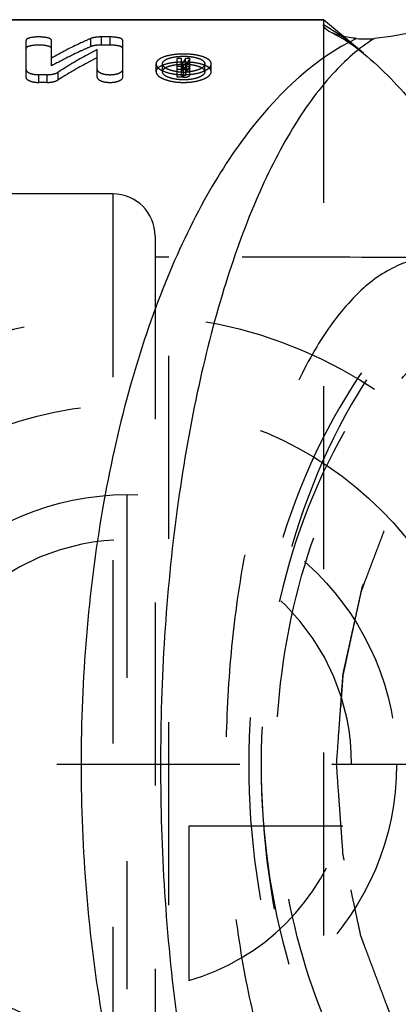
# Model space of a CAD drawing. Header units: millimetres. Extents: x 439 to 560, y 465 to 540.
# Tile 3 of 9: x 485 to 498, y 484 to 519. Entities that reach past the tile are written whole.
import ezdxf

# ---------------------------------------------------------------- set-up
doc = ezdxf.new("R2010")
doc.units = ezdxf.units.MM
doc.header["$LTSCALE"] = 65.185185
doc.linetypes.add('CENTER', pattern=[0.6, 0.375, -0.075, 0.075, -0.075])
doc.linetypes.add('HIDDEN', pattern=[0.2, 0.1, -0.1])
for name, color, linetype in [('ACHSEN_S', 7, 'CONTINUOUS'), ('FLAECHEN', 7, 'CONTINUOUS'), ('KOERPER', 7, 'CONTINUOUS'), ('KONST.EL_MIT_GEO', 7, 'CONTINUOUS'), ('KURVEN', 7, 'CONTINUOUS')]:
    doc.layers.add(name, color=color, linetype=linetype)

msp = doc.modelspace()

# ---------------------------------------------------------------- linework, layer by layer
at = {"layer": 'ACHSEN_S', "color": 2, "linetype": 'CENTER'}
msp.add_line((559.598, 492.295), (438.931, 492.295), dxfattribs=at)
at = {"layer": 'FLAECHEN', "color": 8, "linetype": 'HIDDEN'}
for p, q in [((490.242, 510.345), (489.748, 510.345)), ((490.242, 474.245), (490.242, 510.345))]:
    msp.add_line(p, q, dxfattribs=at)
for points, knots in [([(499.372, 510.322), (498.618, 510.329), (495.575, 510.348), (492.531, 510.345), (490.242, 510.345)], [0, 0, 0, 0, 0.24788, 1, 1, 1, 1]), ([(499.372, 510.322), (498.899, 510.265), (497.896, 509.892), (496.581, 508.757), (495.384, 507.076), (494.327, 504.878), (493.447, 502.209), (492.781, 499.146), (492.365, 495.796), (492.224, 492.295), (492.366, 488.793), (492.781, 485.444), (493.447, 482.38), (494.327, 479.711), (495.384, 477.513), (496.581, 475.832), (497.896, 474.697), (498.899, 474.324), (499.372, 474.267)], [0, 0, 0, 0, 0.034843, 0.075774, 0.125408, 0.184722, 0.253482, 0.330473, 0.413591, 0.5, 0.586409, 0.669527, 0.746518, 0.815278, 0.874592, 0.924225, 0.965157, 1, 1, 1, 1])]:
    msp.add_open_spline(points, degree=3, knots=knots, dxfattribs=at)
at = {"layer": 'KOERPER', "color": 7, "linetype": 'Continuous'}
for p, q in [((495.748, 518.795), (458.093, 518.795)), ((496.461, 518.197), (495.748, 518.795))]:
    msp.add_line(p, q, dxfattribs=at)
at = {"layer": 'KOERPER', "color": 8, "linetype": 'HIDDEN'}
for p, q in [((495.748, 518.795), (495.748, 465.795)), ((497.175, 517.598), (496.461, 518.197))]:
    msp.add_line(p, q, dxfattribs=at)
at = {"layer": 'KONST.EL_MIT_GEO', "color": 7, "linetype": 'Continuous'}
for p, q in [((458.093, 518.795), (495.748, 518.795)), ((495.748, 518.795), (495.748, 518.614))]:
    msp.add_line(p, q, dxfattribs=at)
at = {"layer": 'KONST.EL_MIT_GEO', "color": 8, "linetype": 'HIDDEN'}
for p, q in [((487.842, 517.892), (487.842, 518.181)), ((488.144, 518.181), (487.842, 518.181)), ((488.144, 517.892), (488.144, 518.181)), ((485.153, 516.743), (485.153, 518.059)), ((486.059, 517.148), (486.059, 518.059)), ((487.458, 517.836), (487.458, 518.125)), ((488.144, 517.892), (487.842, 517.892)), ((488.596, 516.743), (488.596, 518.059)), ((487.691, 516.743), (487.691, 517.732)), ((497.175, 517.597), (497.176, 517.597)), ((489.784, 516.944), (489.784, 517.223)), ((490.012, 516.944), (490.012, 517.223)), ((490.539, 516.744), (490.539, 517.415)), ((490.69, 517.415), (490.539, 517.415)), ((490.69, 517.134), (490.539, 517.134)), ((490.69, 516.802), (490.69, 517.415)), ((490.737, 517.255), (490.69, 517.255)), ((490.766, 517.199), (490.69, 517.199)), ((490.748, 517.274), (490.737, 517.255)), ((490.737, 516.976), (490.737, 517.255)), ((490.766, 516.744), (490.766, 517.199)), ((490.835, 517.415), (490.824, 517.398)), ((490.835, 517.134), (490.835, 517.415)), ((490.989, 517.415), (490.835, 517.415)), ((490.989, 517.134), (490.835, 517.134)), ((490.841, 516.83), (490.841, 517.171)), ((490.884, 516.964), (490.884, 517.243)), ((490.992, 516.83), (490.989, 517.415)), ((491.521, 516.944), (491.521, 517.223)), ((491.748, 516.944), (491.748, 517.223)), ((485.606, 516.563), (485.606, 516.838)), ((485.908, 516.838), (485.606, 516.838)), ((485.908, 516.563), (485.908, 516.838)), ((486.292, 516.649), (486.292, 516.924)), ((490.766, 517.02), (490.539, 517.02)), ((490.766, 517.079), (490.69, 517.079)), ((490.737, 516.976), (490.69, 516.976)), ((490.766, 516.92), (490.69, 516.92)), ((490.766, 516.802), (490.69, 516.802)), ((485.908, 516.563), (485.606, 516.563)), ((490.766, 516.744), (490.539, 516.744)), ((488.248, 512.595), (444.424, 512.595)), ((488.248, 512.595), (488.248, 471.995)), ((489.748, 511.095), (489.748, 473.495))]:
    msp.add_line(p, q, dxfattribs=at)
msp.add_lwpolyline([(496.059, 518.322), (496.215, 518.247), (496.532, 518.068), (496.868, 517.84), (497.175, 517.597)], dxfattribs=at)
at = {"layer": 'KONST.EL_MIT_GEO', "color": 7, "linetype": 'Continuous'}
for centre, radius, start, end in [((490.802, 510.229), 9.735, 56.2664, 59.4643), ((490.517, 509.795), 10.254, 55.3129, 56.2848), ((497.244, 521.482), 3.371, 264.6271, 275.3837)]:
    msp.add_arc(centre, radius, start, end, dxfattribs=at)
at = {"layer": 'KONST.EL_MIT_GEO', "color": 8, "linetype": 'HIDDEN'}
for centre, radius, start, end in [((490.272, 509.444), 10.681, 53.257, 55.3052), ((490.027, 509.113), 11.094, 52.5963, 53.2654), ((489.69, 508.677), 11.645, 49.9978, 52.5804), ((490.766, 514.661), 2.911, 89.984, 92.4703), ((490.767, 514.666), 2.906, 87.5056, 89.9981), ((498.523, 512.265), 9.101, 147.6564, 148.8264), ((498.652, 512.521), 9.223, 148.0767, 148.982), ((498.833, 512.504), 9.254, 147.9487, 149.1975), ((490.803, 516.886), 0.366, 73.7834, 77.2582), ((498.705, 512.248), 9.132, 147.6578, 148.9129), ((490.761, 518.709), 1.778, 263.8915, 267.0297), ((490.766, 518.807), 1.877, 267.0241, 269.9889), ((490.766, 518.818), 1.888, 269.9773, 272.2672), ((490.768, 518.784), 1.853, 272.2701, 272.9375), ((490.773, 518.692), 1.762, 272.9086, 277.1453), ((488.248, 511.095), 1.5, 0, 90)]:
    msp.add_arc(centre, radius, start, end, dxfattribs=at)
at = {"layer": 'KONST.EL_MIT_GEO', "color": 7, "linetype": 'Continuous'}
for points, knots in [([(496.059, 518.322), (495.969, 518.362), (495.836, 518.428), (495.748, 518.565), (495.748, 518.614)], [0, 0, 0, 0, 0.669336, 1, 1, 1, 1]), ([(500.391, 518.614), (499.965, 518.543), (499.027, 518.357), (498.085, 518.176), (497.563, 518.127)], [0, 0, 0, 0, 0.451206, 1, 1, 1, 1]), ([(496.926, 518.127), (496.749, 518.143), (496.454, 518.186), (496.168, 518.273), (496.059, 518.322)], [0, 0, 0, 0, 0.598288, 1, 1, 1, 1]), ([(496.926, 518.127), (495.445, 517.415), (493.426, 515.498), (491.368, 512.283), (489.909, 509.114), (488.706, 505.431), (487.472, 499.806), (486.871, 492.295), (487.472, 484.783), (488.706, 479.158), (489.909, 475.475), (491.368, 472.306), (493.426, 469.091), (495.445, 467.174), (496.926, 466.463)], [0, 0, 0, 0, 0.085836, 0.139064, 0.199663, 0.267321, 0.341094, 0.499999, 0.658905, 0.732678, 0.800336, 0.860935, 0.914163, 1, 1, 1, 1]), ([(497.563, 518.127), (497.005, 517.781), (495.904, 516.799), (494.506, 514.824), (493.227, 512.243), (492.104, 509.086), (491.174, 505.41), (490.217, 499.779), (489.756, 492.295), (490.217, 484.81), (491.174, 479.179), (492.104, 475.503), (493.227, 472.347), (494.506, 469.765), (495.904, 467.79), (497.005, 466.808), (497.563, 466.463)], [0, 0, 0, 0, 0.035509, 0.078666, 0.130449, 0.190987, 0.259734, 0.335494, 0.5, 0.664506, 0.740266, 0.809013, 0.869552, 0.921335, 0.964492, 1, 1, 1, 1])]:
    msp.add_open_spline(points, degree=3, knots=knots, dxfattribs=at)
at = {"layer": 'KONST.EL_MIT_GEO', "color": 8, "linetype": 'HIDDEN'}
for points, knots in [([(486.059, 518.059), (486.059, 518.079), (486.011, 518.123), (485.86, 518.168), (485.607, 518.192), (485.353, 518.168), (485.201, 518.124), (485.153, 518.079), (485.153, 518.059)], [0, 0, 0, 0, 0.060736, 0.169261, 0.499308, 0.829854, 0.939887, 1, 1, 1, 1]), ([(487.842, 518.181), (487.769, 518.181), (487.639, 518.173), (487.51, 518.147), (487.458, 518.125)], [0, 0, 0, 0, 0.561708, 1, 1, 1, 1]), ([(488.596, 518.059), (488.596, 518.079), (488.549, 518.123), (488.397, 518.168), (488.251, 518.181), (488.144, 518.181)], [0, 0, 0, 0, 0.121872, 0.33812, 1, 1, 1, 1]), ([(486.059, 517.771), (486.059, 517.79), (486.011, 517.834), (485.86, 517.878), (485.607, 517.902), (485.353, 517.878), (485.201, 517.835), (485.153, 517.79), (485.153, 517.771)], [0, 0, 0, 0, 0.06037, 0.16887, 0.499307, 0.830244, 0.940252, 1, 1, 1, 1]), ([(487.458, 518.125), (487.34, 518.074), (486.865, 517.861), (486.401, 517.622), (486.059, 517.429)], [0, 0, 0, 0, 0.245522, 1, 1, 1, 1]), ([(487.458, 517.836), (487.34, 517.786), (486.865, 517.575), (486.402, 517.339), (486.059, 517.148)], [0, 0, 0, 0, 0.245609, 1, 1, 1, 1]), ([(487.842, 517.892), (487.769, 517.892), (487.639, 517.884), (487.51, 517.858), (487.458, 517.836)], [0, 0, 0, 0, 0.56186, 1, 1, 1, 1]), ([(488.596, 517.771), (488.596, 517.79), (488.548, 517.834), (488.397, 517.878), (488.251, 517.892), (488.144, 517.892)], [0, 0, 0, 0, 0.121141, 0.337337, 1, 1, 1, 1]), ([(487.691, 517.732), (487.573, 517.672), (487.097, 517.421), (486.634, 517.145), (486.292, 516.924)], [0, 0, 0, 0, 0.245428, 1, 1, 1, 1]), ([(490.394, 517.547), (490.286, 517.532), (490.101, 517.494), (489.922, 517.415), (489.861, 517.362)], [0, 0, 0, 0, 0.574602, 1, 1, 1, 1]), ([(490.012, 517.223), (490.012, 517.263), (490.079, 517.358), (490.251, 517.43), (490.488, 517.483), (490.765, 517.5), (491.042, 517.484), (491.28, 517.43), (491.453, 517.358), (491.521, 517.263), (491.521, 517.223)], [0, 0, 0, 0, 0.070951, 0.180707, 0.328667, 0.498889, 0.669874, 0.818091, 0.928717, 1, 1, 1, 1]), ([(491.64, 517.387), (491.576, 517.431), (491.41, 517.498), (491.238, 517.533), (491.14, 517.547)], [0, 0, 0, 0, 0.437747, 1, 1, 1, 1]), ([(497.176, 517.597), (497.85, 517.031), (499.168, 515.66), (500.246, 514.102), (500.768, 513.239)], [0, 0, 0, 0, 0.465953, 1, 1, 1, 1]), ([(487.691, 517.447), (487.573, 517.388), (487.097, 517.139), (486.634, 516.866), (486.292, 516.649)], [0, 0, 0, 0, 0.245518, 1, 1, 1, 1]), ([(489.861, 517.362), (489.849, 517.352), (489.81, 517.315), (489.784, 517.261), (489.784, 517.223)], [0, 0, 0, 0, 0.290488, 1, 1, 1, 1]), ([(491.748, 516.944), (491.748, 516.996), (491.689, 517.079), (491.577, 517.147), (491.4, 517.219), (491.125, 517.274), (490.765, 517.297), (490.405, 517.274), (490.13, 517.219), (489.954, 517.146), (489.843, 517.078), (489.784, 516.995), (489.784, 516.944)], [0, 0, 0, 0, 0.070612, 0.120509, 0.181091, 0.329463, 0.500868, 0.671758, 0.820123, 0.880454, 0.929889, 1, 1, 1, 1]), ([(489.784, 517.223), (489.784, 517.169), (489.844, 517.082), (489.956, 517.006), (490.132, 516.923), (490.407, 516.856), (490.768, 516.828), (491.129, 516.856), (491.403, 516.924), (491.579, 517.007), (491.69, 517.083), (491.748, 517.17), (491.748, 517.223)], [0, 0, 0, 0, 0.072464, 0.123469, 0.184666, 0.332267, 0.50089, 0.668997, 0.816628, 0.877584, 0.928111, 1, 1, 1, 1]), ([(490.392, 516.97), (490.339, 516.982), (490.241, 517.011), (490.101, 517.075), (490.012, 517.164), (490.012, 517.223)], [0, 0, 0, 0, 0.342847, 0.628786, 1, 1, 1, 1]), ([(490.012, 516.944), (490.012, 516.984), (490.079, 517.078), (490.251, 517.148), (490.488, 517.201), (490.765, 517.218), (491.042, 517.202), (491.28, 517.149), (491.453, 517.078), (491.521, 516.984), (491.521, 516.944)], [0, 0, 0, 0, 0.070447, 0.180101, 0.328243, 0.498792, 0.670125, 0.818581, 0.92918, 1, 1, 1, 1]), ([(490.766, 517.199), (490.784, 517.199), (490.809, 517.198), (490.841, 517.181), (490.841, 517.171)], [0, 0, 0, 0, 0.644286, 1, 1, 1, 1]), ([(490.99, 517.183), (490.987, 517.189), (490.967, 517.217), (490.932, 517.23), (490.906, 517.238)], [0, 0, 0, 0, 0.181382, 1, 1, 1, 1]), ([(490.992, 517.171), (490.992, 517.173), (490.992, 517.177), (490.99, 517.181), (490.99, 517.183)], [0, 0, 0, 0, 0.498269, 1, 1, 1, 1]), ([(491.521, 517.223), (491.521, 517.164), (491.431, 517.075), (491.291, 517.011), (491.193, 516.982), (491.14, 516.97)], [0, 0, 0, 0, 0.370058, 0.655402, 1, 1, 1, 1]), ([(491.748, 517.223), (491.748, 517.238), (491.737, 517.306), (491.683, 517.357), (491.64, 517.387)], [0, 0, 0, 0, 0.219073, 1, 1, 1, 1]), ([(485.153, 517.02), (485.153, 516.958), (485.282, 516.884), (485.437, 516.847), (485.549, 516.838), (485.606, 516.838)], [0, 0, 0, 0, 0.362104, 0.661468, 1, 1, 1, 1]), ([(485.908, 516.838), (485.981, 516.838), (486.113, 516.851), (486.242, 516.892), (486.292, 516.924)], [0, 0, 0, 0, 0.55223, 1, 1, 1, 1]), ([(487.691, 517.02), (487.691, 516.958), (487.819, 516.884), (487.975, 516.847), (488.143, 516.833), (488.312, 516.847), (488.467, 516.884), (488.596, 516.958), (488.596, 517.02)], [0, 0, 0, 0, 0.181254, 0.329487, 0.499395, 0.669277, 0.81793, 1, 1, 1, 1]), ([(489.784, 516.944), (489.784, 516.891), (489.844, 516.805), (489.956, 516.73), (490.133, 516.647), (490.407, 516.581), (490.768, 516.553), (491.129, 516.582), (491.403, 516.648), (491.579, 516.731), (491.69, 516.806), (491.748, 516.891), (491.748, 516.944)], [0, 0, 0, 0, 0.071985, 0.122902, 0.184103, 0.331915, 0.500892, 0.669351, 0.817191, 0.87815, 0.928589, 1, 1, 1, 1]), ([(491.521, 516.944), (491.521, 516.903), (491.454, 516.807), (491.283, 516.728), (491.045, 516.667), (490.768, 516.648), (490.491, 516.667), (490.252, 516.727), (490.08, 516.806), (490.012, 516.903), (490.012, 516.944)], [0, 0, 0, 0, 0.071462, 0.182358, 0.330078, 0.498785, 0.668275, 0.816282, 0.92812, 1, 1, 1, 1]), ([(490.766, 517.02), (490.82, 517.02), (490.896, 517.025), (490.992, 517.078), (490.992, 517.108)], [0, 0, 0, 0, 0.638505, 1, 1, 1, 1]), ([(490.831, 517.094), (490.827, 517.091), (490.807, 517.082), (490.784, 517.079), (490.766, 517.079)], [0, 0, 0, 0, 0.200771, 1, 1, 1, 1]), ([(490.766, 516.92), (490.784, 516.92), (490.809, 516.919), (490.841, 516.902), (490.841, 516.892)], [0, 0, 0, 0, 0.645392, 1, 1, 1, 1]), ([(490.841, 516.83), (490.841, 516.82), (490.809, 516.803), (490.784, 516.802), (490.766, 516.802)], [0, 0, 0, 0, 0.359809, 1, 1, 1, 1]), ([(490.766, 516.744), (490.82, 516.744), (490.896, 516.748), (490.992, 516.8), (490.992, 516.83)], [0, 0, 0, 0, 0.63964, 1, 1, 1, 1]), ([(490.841, 517.108), (490.841, 517.105), (490.838, 517.099), (490.834, 517.095), (490.831, 517.094)], [0, 0, 0, 0, 0.443055, 1, 1, 1, 1]), ([(490.992, 516.892), (490.992, 516.9), (490.973, 516.944), (490.921, 516.956), (490.884, 516.964)], [0, 0, 0, 0, 0.166145, 1, 1, 1, 1]), ([(485.153, 516.743), (485.153, 516.682), (485.283, 516.608), (485.437, 516.572), (485.549, 516.563), (485.606, 516.563)], [0, 0, 0, 0, 0.360952, 0.660747, 1, 1, 1, 1]), ([(485.908, 516.563), (485.981, 516.563), (486.113, 516.576), (486.242, 516.617), (486.292, 516.649)], [0, 0, 0, 0, 0.552554, 1, 1, 1, 1]), ([(487.691, 516.743), (487.691, 516.682), (487.82, 516.609), (487.975, 516.573), (488.143, 516.558), (488.312, 516.572), (488.467, 516.608), (488.596, 516.682), (488.596, 516.743)], [0, 0, 0, 0, 0.180678, 0.329124, 0.499393, 0.669637, 0.818504, 1, 1, 1, 1]), ([(507.88, 512.595), (506.884, 512.595), (504.857, 512.312), (501.996, 511.082), (499.411, 509.127), (496.382, 505.609), (493.771, 499.917), (492.733, 492.294), (493.771, 484.672), (496.382, 478.98), (499.412, 475.462), (501.996, 473.507), (504.857, 472.277), (506.884, 471.995), (507.88, 471.995)], [0, 0, 0, 0, 0.054016, 0.109372, 0.167196, 0.228213, 0.359631, 0.500004, 0.640376, 0.771791, 0.832806, 0.890629, 0.945984, 1, 1, 1, 1]), ([(507.88, 512.595), (506.938, 512.595), (505.009, 512.321), (502.272, 511.124), (499.772, 509.204), (496.792, 505.696), (494.207, 499.975), (493.173, 492.295), (494.207, 484.614), (496.792, 478.894), (499.772, 475.385), (502.272, 473.465), (505.009, 472.268), (506.938, 471.995), (507.88, 471.995)], [0, 0, 0, 0, 0.051729, 0.105334, 0.162249, 0.223216, 0.356476, 0.5, 0.643524, 0.776784, 0.837751, 0.894666, 0.948271, 1, 1, 1, 1]), ([(506.819, 511.095), (505.947, 511.095), (504.16, 510.841), (501.625, 509.733), (499.31, 507.955), (496.55, 504.705), (494.156, 499.407), (493.199, 492.295), (494.156, 485.182), (496.55, 479.884), (499.31, 476.634), (501.625, 474.856), (504.16, 473.748), (505.947, 473.495), (506.819, 473.495)], [0, 0, 0, 0, 0.051729, 0.105334, 0.162249, 0.223216, 0.356476, 0.5, 0.643524, 0.776784, 0.837751, 0.894666, 0.948271, 1, 1, 1, 1]), ([(506.819, 474.245), (506.061, 474.245), (504.516, 474.442), (502.299, 475.312), (500.239, 476.718), (497.713, 479.309), (495.324, 483.629), (493.933, 489.635), (494.053, 495.943), (495.439, 500.966), (497.29, 504.445), (498.954, 506.63), (500.87, 508.372), (502.319, 509.221), (503.059, 509.543)], [0, 0, 0, 0, 0.050776, 0.103078, 0.158127, 0.21666, 0.344195, 0.482956, 0.625417, 0.76283, 0.827478, 0.888545, 0.945926, 1, 1, 1, 1])]:
    msp.add_open_spline(points, degree=3, knots=knots, dxfattribs=at)
for points in [[(490.641, 517.569), (490.558, 517.566), (490.476, 517.559), (490.394, 517.547)], [(491.14, 517.547), (491.058, 517.558), (490.976, 517.566), (490.893, 517.569)], [(490.572, 516.94), (490.511, 516.947), (490.451, 516.957), (490.392, 516.97)], [(491.14, 516.97), (491.091, 516.959), (491.042, 516.95), (490.992, 516.944)]]:
    msp.add_open_spline(points, degree=3, dxfattribs=at)
at = {"layer": 'KURVEN', "color": 8, "linetype": 'HIDDEN'}
for p, q in [((488.748, 501.895), (488.748, 484.295)), ((518.84, 492.295), (479.148, 492.295)), ((490.948, 490.095), (490.948, 484.603)), ((496.44, 490.095), (490.948, 490.095))]:
    msp.add_line(p, q, dxfattribs=at)
for radius in [16, 12.8, 9.6]:
    msp.add_circle((488.748, 492.295), radius, dxfattribs=at)
for start, end in [(0, 270), (285.962, 344.038)]:
    msp.add_arc((488.748, 492.295), 8, start, end, dxfattribs=at)
for points, knots in [([(507.527, 508.295), (507.343, 508.269), (506.977, 508.218), (506.519, 508.155), (506.153, 508.104), (505.878, 508.066), (505.65, 508.034), (505.489, 508.013), (505.398, 507.998), (505.328, 507.995), (505.263, 507.96), (505.175, 507.925), (505.021, 507.858), (504.801, 507.764), (504.536, 507.651), (504.272, 507.539), (504.008, 507.426), (503.744, 507.313), (503.524, 507.218), (503.369, 507.154), (503.282, 507.114), (503.214, 507.092), (503.155, 507.04), (503.073, 506.981), (502.931, 506.873), (502.728, 506.721), (502.484, 506.538), (502.24, 506.354), (501.997, 506.171), (501.753, 505.988), (501.55, 505.835), (501.408, 505.729), (501.327, 505.666), (501.264, 505.626), (501.212, 505.557), (501.139, 505.475), (501.012, 505.327), (500.831, 505.118), (500.613, 504.866), (500.396, 504.615), (500.179, 504.363), (499.961, 504.112), (499.78, 503.901), (499.653, 503.756), (499.582, 503.67), (499.524, 503.612), (499.484, 503.532), (499.424, 503.433), (499.322, 503.256), (499.176, 503.005), (499.001, 502.703), (498.826, 502.402), (498.651, 502.1), (498.475, 501.799), (498.33, 501.547), (498.227, 501.372), (498.17, 501.27), (498.122, 501.198), (498.093, 501.109), (498.048, 500.995), (497.973, 500.794), (497.864, 500.507), (497.734, 500.163), (497.603, 499.819), (497.473, 499.475), (497.342, 499.131), (497.234, 498.844), (497.157, 498.644), (497.115, 498.529), (497.078, 498.445), (497.062, 498.349), (497.034, 498.226), (496.988, 498.008), (496.92, 497.697), (496.84, 497.323), (496.759, 496.95), (496.678, 496.577), (496.597, 496.204), (496.531, 495.892), (496.483, 495.675), (496.457, 495.55), (496.432, 495.459), (496.43, 495.358), (496.419, 495.227), (496.404, 494.996), (496.38, 494.667), (496.352, 494.271), (496.324, 493.876), (496.297, 493.481), (496.268, 493.085), (496.246, 492.756), (496.229, 492.525), (496.221, 492.394), (496.209, 492.294), (496.221, 492.198), (496.228, 492.068), (496.245, 491.841), (496.267, 491.518), (496.294, 491.129), (496.321, 490.741), (496.348, 490.352), (496.374, 489.964), (496.397, 489.64), (496.412, 489.413), (496.423, 489.284), (496.424, 489.186), (496.449, 489.094), (496.474, 488.969), (496.522, 488.751), (496.588, 488.439), (496.668, 488.066), (496.747, 487.692), (496.827, 487.319), (496.907, 486.945), (496.974, 486.634), (497.019, 486.415), (497.047, 486.291), (497.063, 486.195), (497.1, 486.112), (497.142, 485.996), (497.218, 485.796), (497.326, 485.508), (497.455, 485.164), (497.585, 484.819), (497.714, 484.474), (497.844, 484.13), (497.952, 483.843), (498.027, 483.641), (498.072, 483.527), (498.1, 483.438), (498.149, 483.364), (498.206, 483.261), (498.311, 483.082), (498.459, 482.825), (498.637, 482.518), (498.815, 482.211), (498.993, 481.903), (499.171, 481.596), (499.319, 481.34), (499.422, 481.16), (499.483, 481.059), (499.524, 480.977), (499.581, 480.92), (499.651, 480.836), (499.776, 480.692), (499.953, 480.485), (500.166, 480.238), (500.38, 479.99), (500.593, 479.742), (500.806, 479.494), (500.984, 479.288), (501.108, 479.143), (501.18, 479.062), (501.231, 478.994), (501.294, 478.954), (501.374, 478.891), (501.517, 478.784), (501.719, 478.63), (501.963, 478.446), (502.206, 478.261), (502.449, 478.077), (502.692, 477.892), (502.895, 477.739), (503.037, 477.63), (503.118, 477.571), (503.177, 477.518), (503.245, 477.496), (503.332, 477.456), (503.487, 477.391), (503.707, 477.295), (503.971, 477.181), (504.235, 477.067), (504.498, 476.953), (504.762, 476.838), (504.982, 476.744), (505.136, 476.676), (505.225, 476.64), (505.289, 476.605), (505.36, 476.602), (505.453, 476.586), (505.57, 476.571), (505.71, 476.551), (505.896, 476.525), (506.129, 476.492), (506.502, 476.439), (506.967, 476.374), (507.34, 476.321), (507.527, 476.295)], [0, 0, 0, 0, 0.015625, 0.03125, 0.039062, 0.046875, 0.054688, 0.058594, 0.060547, 0.0625, 0.064453, 0.066406, 0.070312, 0.078125, 0.085938, 0.09375, 0.101562, 0.109375, 0.117188, 0.121094, 0.123047, 0.125, 0.126953, 0.128906, 0.132812, 0.140625, 0.148438, 0.15625, 0.164062, 0.171875, 0.179688, 0.183594, 0.185547, 0.1875, 0.189453, 0.191406, 0.195312, 0.203125, 0.210938, 0.21875, 0.226562, 0.234375, 0.242188, 0.246094, 0.248047, 0.25, 0.251953, 0.253906, 0.257812, 0.265625, 0.273438, 0.28125, 0.289062, 0.296875, 0.304688, 0.308594, 0.310547, 0.3125, 0.314453, 0.316406, 0.320312, 0.328125, 0.335938, 0.34375, 0.351562, 0.359375, 0.367188, 0.371094, 0.373047, 0.375, 0.376953, 0.378906, 0.382812, 0.390625, 0.398438, 0.40625, 0.414062, 0.421875, 0.429688, 0.433594, 0.435547, 0.4375, 0.439453, 0.441406, 0.445312, 0.453125, 0.460938, 0.46875, 0.476562, 0.484375, 0.492188, 0.496094, 0.498047, 0.5, 0.501953, 0.503906, 0.507812, 0.515625, 0.523438, 0.53125, 0.539062, 0.546875, 0.554688, 0.558594, 0.560547, 0.5625, 0.564453, 0.566406, 0.570312, 0.578125, 0.585938, 0.59375, 0.601562, 0.609375, 0.617188, 0.621094, 0.623047, 0.625, 0.626953, 0.628906, 0.632812, 0.640625, 0.648438, 0.65625, 0.664062, 0.671875, 0.679688, 0.683594, 0.685547, 0.6875, 0.689453, 0.691406, 0.695312, 0.703125, 0.710938, 0.71875, 0.726562, 0.734375, 0.742188, 0.746094, 0.748047, 0.75, 0.751953, 0.753906, 0.757812, 0.765625, 0.773438, 0.78125, 0.789062, 0.796875, 0.804688, 0.808594, 0.810547, 0.8125, 0.814453, 0.816406, 0.820312, 0.828125, 0.835938, 0.84375, 0.851562, 0.859375, 0.867188, 0.871094, 0.873047, 0.875, 0.876953, 0.878906, 0.882812, 0.890625, 0.898438, 0.90625, 0.914062, 0.921875, 0.929688, 0.933594, 0.935547, 0.9375, 0.939453, 0.941406, 0.945312, 0.949219, 0.953125, 0.960938, 0.96875, 0.984375, 1, 1, 1, 1]), ([(496.213, 492.295), (496.239, 492.663), (496.279, 493.216), (496.332, 493.954), (496.372, 494.506), (496.403, 494.968), (496.43, 495.289), (496.438, 495.475), (496.465, 495.608), (496.495, 495.741), (496.534, 495.918), (496.602, 496.227), (496.7, 496.669), (496.818, 497.199), (496.935, 497.73), (497.024, 498.127), (497.082, 498.393), (497.108, 498.502), (497.124, 498.593), (497.158, 498.673), (497.212, 498.815), (497.292, 499.017), (497.419, 499.342), (497.578, 499.747), (497.769, 500.233), (497.927, 500.638), (498.054, 500.962), (498.134, 501.165), (498.197, 501.326), (498.244, 501.449), (498.313, 501.55), (498.397, 501.692), (498.504, 501.867), (498.674, 502.149), (498.887, 502.5), (499.143, 502.922), (499.356, 503.274), (499.527, 503.555), (499.622, 503.714), (499.687, 503.819), (499.728, 503.892), (499.796, 503.957), (499.872, 504.044), (500.028, 504.214), (500.261, 504.47), (500.571, 504.81), (500.83, 505.094), (501.037, 505.321), (501.192, 505.492), (501.322, 505.634), (501.426, 505.746), (501.527, 505.866), (501.676, 505.962), (501.91, 506.128), (502.205, 506.332), (502.557, 506.577), (502.91, 506.822), (503.203, 507.028), (503.439, 507.189), (503.584, 507.298), (503.713, 507.338), (503.839, 507.386), (503.998, 507.444), (504.188, 507.514), (504.442, 507.607), (504.758, 507.724), (505.139, 507.864), (505.424, 507.969), (505.614, 508.04), (505.709, 508.073), (505.788, 508.109), (505.854, 508.11), (505.952, 508.119), (506.099, 508.128), (506.361, 508.148), (506.688, 508.172), (507.08, 508.201), (507.407, 508.226), (507.669, 508.245), (507.832, 508.257), (507.947, 508.266), (508.012, 508.27), (508.078, 508.278), (508.16, 508.257), (508.292, 508.23), (508.456, 508.194), (508.72, 508.137), (509.049, 508.066), (509.444, 507.98), (509.774, 507.909), (510.037, 507.852), (510.202, 507.817), (510.317, 507.79), (510.383, 507.779), (510.443, 507.742), (510.521, 507.704), (510.643, 507.638), (510.797, 507.558), (511.043, 507.429), (511.35, 507.267), (511.656, 507.106), (511.902, 506.977), (512.086, 506.88), (512.24, 506.799), (512.362, 506.734), (512.455, 506.687), (512.546, 506.635), (512.655, 506.529), (512.852, 506.361), (513.13, 506.112), (513.465, 505.816), (513.911, 505.421), (514.246, 505.125), (514.469, 504.928)], [0, 0, 0, 0, 0.03125, 0.046875, 0.0625, 0.078125, 0.085938, 0.089844, 0.09375, 0.097656, 0.101562, 0.109375, 0.125, 0.140625, 0.15625, 0.171875, 0.175781, 0.179688, 0.181641, 0.183594, 0.1875, 0.195312, 0.203125, 0.21875, 0.234375, 0.25, 0.257812, 0.265625, 0.269531, 0.273438, 0.277344, 0.28125, 0.289062, 0.296875, 0.3125, 0.328125, 0.34375, 0.351562, 0.359375, 0.361328, 0.363281, 0.367188, 0.371094, 0.375, 0.390625, 0.40625, 0.421875, 0.429688, 0.4375, 0.445312, 0.449219, 0.453125, 0.460938, 0.46875, 0.484375, 0.5, 0.515625, 0.53125, 0.539062, 0.546875, 0.550781, 0.554688, 0.5625, 0.570312, 0.578125, 0.59375, 0.609375, 0.625, 0.628906, 0.632812, 0.636719, 0.638672, 0.640625, 0.648438, 0.65625, 0.671875, 0.6875, 0.703125, 0.710938, 0.71875, 0.722656, 0.724609, 0.726562, 0.730469, 0.734375, 0.742188, 0.75, 0.765625, 0.78125, 0.796875, 0.804688, 0.8125, 0.816406, 0.818359, 0.820312, 0.824219, 0.828125, 0.835938, 0.84375, 0.859375, 0.875, 0.882812, 0.890625, 0.898438, 0.902344, 0.90625, 0.910156, 0.914062, 0.921875, 0.9375, 0.953125, 0.96875, 1, 1, 1, 1]), ([(514.468, 479.66), (514.246, 479.464), (513.913, 479.169), (513.469, 478.775), (513.136, 478.481), (512.859, 478.233), (512.663, 478.066), (512.555, 477.96), (512.463, 477.909), (512.371, 477.861), (512.248, 477.796), (512.095, 477.715), (511.911, 477.618), (511.665, 477.488), (511.358, 477.327), (511.052, 477.165), (510.806, 477.035), (510.653, 476.955), (510.53, 476.889), (510.453, 476.851), (510.392, 476.814), (510.327, 476.803), (510.214, 476.776), (510.052, 476.741), (509.793, 476.684), (509.47, 476.613), (509.081, 476.527), (508.758, 476.456), (508.499, 476.399), (508.337, 476.363), (508.208, 476.336), (508.127, 476.314), (508.061, 476.322), (507.996, 476.326), (507.881, 476.334), (507.718, 476.345), (507.456, 476.363), (507.129, 476.385), (506.736, 476.412), (506.409, 476.434), (506.148, 476.452), (506, 476.461), (505.902, 476.469), (505.836, 476.47), (505.758, 476.506), (505.662, 476.538), (505.472, 476.608), (505.187, 476.71), (504.806, 476.848), (504.488, 476.963), (504.235, 477.055), (504.044, 477.124), (503.885, 477.181), (503.759, 477.228), (503.63, 477.267), (503.485, 477.375), (503.249, 477.535), (502.954, 477.739), (502.601, 477.981), (502.248, 478.225), (501.953, 478.427), (501.718, 478.591), (501.568, 478.687), (501.467, 478.806), (501.363, 478.917), (501.233, 479.059), (501.077, 479.228), (500.869, 479.454), (500.61, 479.736), (500.298, 480.075), (500.065, 480.33), (499.908, 480.498), (499.832, 480.584), (499.763, 480.65), (499.722, 480.723), (499.657, 480.827), (499.561, 480.985), (499.39, 481.265), (499.176, 481.616), (498.919, 482.036), (498.704, 482.386), (498.533, 482.667), (498.425, 482.841), (498.341, 482.983), (498.273, 483.083), (498.225, 483.208), (498.16, 483.372), (498.079, 483.578), (497.949, 483.907), (497.786, 484.318), (497.592, 484.812), (497.429, 485.223), (497.3, 485.553), (497.218, 485.758), (497.163, 485.903), (497.128, 485.984), (497.112, 486.074), (497.086, 486.184), (497.028, 486.449), (496.938, 486.847), (496.821, 487.377), (496.703, 487.907), (496.605, 488.349), (496.536, 488.658), (496.497, 488.835), (496.467, 488.968), (496.44, 489.101), (496.432, 489.288), (496.405, 489.61), (496.374, 490.074), (496.333, 490.629), (496.28, 491.369), (496.24, 491.924), (496.213, 492.295)], [0, 0, 0, 0, 0.03125, 0.046875, 0.0625, 0.078125, 0.085938, 0.089844, 0.09375, 0.097656, 0.101562, 0.109375, 0.117188, 0.125, 0.140625, 0.15625, 0.164062, 0.171875, 0.175781, 0.179688, 0.181641, 0.183594, 0.1875, 0.195312, 0.203125, 0.21875, 0.234375, 0.25, 0.257812, 0.265625, 0.269531, 0.273438, 0.275391, 0.277344, 0.28125, 0.289062, 0.296875, 0.3125, 0.328125, 0.34375, 0.351562, 0.359375, 0.361328, 0.363281, 0.367188, 0.371094, 0.375, 0.390625, 0.40625, 0.421875, 0.429688, 0.4375, 0.445312, 0.449219, 0.453125, 0.460938, 0.46875, 0.484375, 0.5, 0.515625, 0.53125, 0.539062, 0.546875, 0.550781, 0.554688, 0.5625, 0.570312, 0.578125, 0.59375, 0.609375, 0.625, 0.628906, 0.632812, 0.636719, 0.638672, 0.640625, 0.648438, 0.65625, 0.671875, 0.6875, 0.703125, 0.710938, 0.71875, 0.722656, 0.726562, 0.730469, 0.734375, 0.742188, 0.75, 0.765625, 0.78125, 0.796875, 0.804688, 0.8125, 0.816406, 0.818359, 0.820312, 0.824219, 0.828125, 0.84375, 0.859375, 0.875, 0.890625, 0.898438, 0.902344, 0.90625, 0.910156, 0.914062, 0.921875, 0.9375, 0.953125, 0.96875, 1, 1, 1, 1])]:
    msp.add_open_spline(points, degree=3, knots=knots, dxfattribs=at)

doc.saveas('drawing.dxf')
